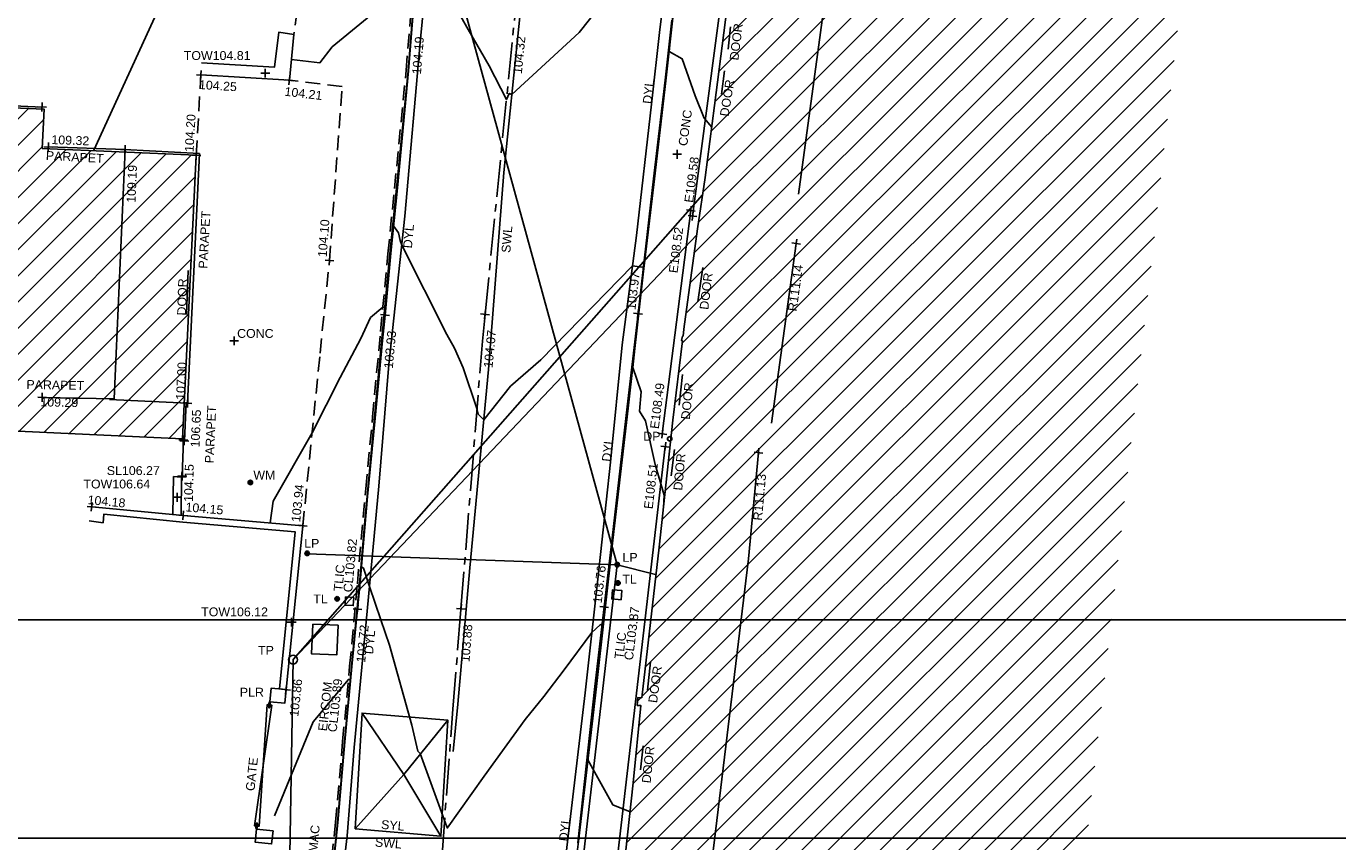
# Model space of a CAD drawing. Extents: x 635157 to 635442, y 694407 to 694910.
# Tile 97 of 104: x 635219 to 635263, y 694815 to 694842. Entities that reach past the tile are written whole.
import ezdxf

# ---------------------------------------------------------------- set-up
doc = ezdxf.new("R2010")
doc.units = 0
doc.header["$MEASUREMENT"] = 0
doc.linetypes.add('CENTER', pattern=[2, 1.25, -0.25, 0.25, -0.25])
doc.linetypes.add('DASHED', pattern=[0.75, 0.5, -0.25])
doc.layers.get('0').update_dxf_attribs({"color": 12, "linetype": 'CONTINUOUS'})
for name, color, linetype in [('BUILDING', 5, 'CONTINUOUS'), ('CHANGE_OF_SURFACE', 7, 'DASHED'), ('CHANGE_OF_SURFACE_LVL', 7, 'CONTINUOUS'), ('CONTOURS_INDEX', 4, 'CONTINUOUS'), ('CONTOURS_MINOR', 132, 'CONTINUOUS'), ('DOOR', 7, 'CONTINUOUS'), ('DOOR_TXT', 7, 'CONTINUOUS'), ('DOWNPIPE', 151, 'CONTINUOUS'), ('DOWNPIPE_TXT', 151, 'CONTINUOUS'), ('EAVE', 3, 'CONTINUOUS'), ('EAVE_LVL', 3, 'CONTINUOUS'), ('EIRCOM_COVER', 3, 'CONTINUOUS'), ('EIRCOM_COVER_RMK', 3, 'CONTINUOUS'), ('FORM_LINE', 92, 'DASHED'), ('FORM_LINE_LVL', 92, 'CONTINUOUS'), ('GATE', 7, 'CONTINUOUS'), ('GATE_TXT', 7, 'CONTINUOUS'), ('HATCHING', 4, 'CONTINUOUS'), ('KERB_BOTTOM', 172, 'CONTINUOUS'), ('KERB_BOTTOM_LVL', 172, 'CONTINUOUS'), ('KERB_TOP', 2, 'CONTINUOUS'), ('LAMPPOST', 6, 'CONTINUOUS'), ('LAMPPOST_TXT', 6, 'CONTINUOUS'), ('LAYOUTS', 9, 'CONTINUOUS'), ('MARKINGS_DOUBLE_YELLOW', 9, 'CONTINUOUS'), ('MARKINGS_DOUBLE_YELLOW_TXT', 9, 'CONTINUOUS'), ('MARKINGS_WHITE_LINE', 9, 'CONTINUOUS'), ('MARKINGS_WHITE_LINE_TXT', 9, 'CONTINUOUS'), ('MARKINGS_YELLOW_LINE', 9, 'CONTINUOUS'), ('MARKINGS_YELLOW_LINE_TXT', 9, 'CONTINUOUS'), ('OVERHEAD_ELECTRIC', 1, 'OH_ELEC'), ('OVERHEAD_TELECOM', 3, 'OH_TEL'), ('PILLAR', 12, 'CONTINUOUS'), ('PILLAR_RMK', 12, 'CONTINUOUS'), ('RIDGE', 6, 'CONTINUOUS'), ('RIDGE_LVL', 6, 'CONTINUOUS'), ('ROAD_CROWNLINE', 212, 'CENTER'), ('ROAD_CROWNLINE_LVL', 212, 'CONTINUOUS'), ('ROOF_PARAPET', 7, 'CONTINUOUS'), ('ROOF_PARAPET_LVL', 7, 'CONTINUOUS'), ('ROOF_PARAPET_TXT', 7, 'CONTINUOUS'), ('SOFFIT', 212, 'CONTINUOUS'), ('SOFFIT_LVL', 212, 'CONTINUOUS'), ('TELEGRAPH_POLE', 3, 'CONTINUOUS'), ('TELEGRAPH_POLE_TXT', 3, 'CONTINUOUS'), ('TEXT', 7, 'CONTINUOUS'), ('TEXT_TXT', 7, 'CONTINUOUS'), ('TOP_OF_WALL_LEVEL', 212, 'CONTINUOUS'), ('TOP_OF_WALL_LEVEL_TXT', 212, 'CONTINUOUS'), ('TRAFFIC_LIGHT_IC', 6, 'CONTINUOUS'), ('TRAFFIC_LIGHT_IC_RMK', 6, 'CONTINUOUS'), ('TRAFFIC_SIGNAL', 6, 'CONTINUOUS'), ('TRAFFIC_SIGNAL_TXT', 6, 'CONTINUOUS'), ('WALL', 12, 'CONTINUOUS'), ('WALL_LVL', 12, 'CONTINUOUS'), ('WATER_METER', 5, 'CONTINUOUS'), ('WATER_METER_TXT', 5, 'CONTINUOUS')]:
    doc.layers.add(name, color=color, linetype=linetype)
doc.styles.add('Arial', font='arial.ttf')
doc.linetypes.add('OH_ELEC', pattern='A,4,-0.4,["OE",Arial,S=0.36,R=0,X=0,Y=-0.18],-1.2', length=5.6)
doc.linetypes.add('OH_TEL', pattern='A,4,-0.4,["OT",Arial,S=0.36,R=0,X=0,Y=-0.18],-1.2', length=5.6)

# ---------------------------------------------------------------- blocks, each defined once
blk = doc.blocks.new('MH_CIR2')
at = {"color": 0, "linetype": 'ByBlock', "flags": 128}
for points in [[(0.5, 0), (0.475, 0.154), (0.404, 0.293), (0.293, 0.404), (0.154, 0.475), (0, 0.5), (-0.154, 0.475), (-0.293, 0.404), (-0.404, 0.293), (-0.475, 0.154), (-0.5, 0), (-0.475, -0.154), (-0.404, -0.293), (-0.293, -0.404), (-0.154, -0.475), (0, -0.5), (0.154, -0.475), (0.293, -0.404), (0.404, -0.293), (0.475, -0.154)], [(-0.499, -0.033), (0.033, 0.499)], [(-0.496, 0.06), (-0.06, 0.496)], [(-0.488, -0.111), (0.111, 0.488)], [(-0.467, -0.18), (0.18, 0.467)], [(-0.467, 0.179), (-0.179, 0.467)], [(-0.438, -0.241), (0.241, 0.438)], [(-0.403, -0.296), (0.296, 0.403)], [(-0.362, -0.345), (0.345, 0.362)], [(-0.315, -0.388), (0.388, 0.315)], [(-0.263, -0.425), (0.425, 0.263)], [(-0.204, -0.456), (0.456, 0.204)], [(-0.138, -0.48), (0.48, 0.138)], [(-0.064, -0.496), (0.496, 0.064)], [(0.5, 0), (0.475, -0.154)], [(0.022, -0.5), (0.5, -0.022)], [(0.128, -0.483), (0.483, -0.128)], [(0.305, -0.396), (0.396, -0.305)]]:
    blk.add_lwpolyline(points, dxfattribs=at)
blk = doc.blocks.new('GATE')
at = {"color": 0, "linetype": 'ByBlock', "flags": 128}
for points in [[(-0.450902, 0), (-0.451904, 0.007014), (-0.455912, 0.014028), (-0.460922, 0.019038), (-0.467936, 0.023046), (-0.475952, 0.024048), (-0.482966, 0.023046), (-0.48998, 0.019038), (-0.49499, 0.014028), (-0.498998, 0.007014), (-0.5, 0), (-0.498998, -0.007014), (-0.49499, -0.014028), (-0.48998, -0.019038), (-0.482966, -0.023046), (-0.475952, -0.024048), (-0.467936, -0.023046), (-0.460922, -0.019038), (-0.455912, -0.014028), (-0.451904, -0.007014)], [(-0.475952, 0.024048), (-0.475952, 0.078156), (0.475952, -0.078156), (0.475952, -0.024048)], [(-0.475952, -0.024048), (-0.475952, -0.078156), (0.475952, 0.078156), (0.475952, 0.024048)], [(-0.450902, 0), (-0.451904, -0.007014)], [(0.5, 0), (0.498998, 0.007014), (0.49499, 0.014028), (0.48998, 0.019038), (0.482966, 0.023046), (0.475952, 0.024048), (0.467936, 0.023046), (0.460922, 0.019038), (0.455912, 0.014028), (0.451904, 0.007014), (0.450902, 0), (0.451904, -0.007014), (0.455912, -0.014028), (0.460922, -0.019038), (0.467936, -0.023046), (0.475952, -0.024048), (0.482966, -0.023046), (0.48998, -0.019038), (0.49499, -0.014028), (0.498998, -0.007014)], [(0.5, 0), (0.498998, -0.007014)]]:
    blk.add_lwpolyline(points, dxfattribs=at)
blk = doc.blocks.new('SPOT')
at = {"color": 0, "linetype": 'ByBlock', "flags": 128}
for points in [[(-0.5, 0), (0.5, 0)], [(0, 0.5), (0, -0.5)]]:
    blk.add_lwpolyline(points, dxfattribs=at)
blk = doc.blocks.new('MH_CIR1')
at = {"color": 0, "linetype": 'ByBlock', "flags": 128}
for points in [[(0.5, 0), (0.475, 0.154), (0.404, 0.293), (0.293, 0.404), (0.154, 0.475), (0, 0.5), (-0.154, 0.475), (-0.293, 0.404), (-0.404, 0.293), (-0.475, 0.154), (-0.5, 0), (-0.475, -0.154), (-0.404, -0.293), (-0.293, -0.404), (-0.154, -0.475), (0, -0.5), (0.154, -0.475), (0.293, -0.404), (0.404, -0.293), (0.475, -0.154)], [(0.49, 0), (0.466, 0.151), (0.396, 0.288), (0.288, 0.396), (0.151, 0.466), (0, 0.49), (-0.151, 0.466), (-0.288, 0.396), (-0.396, 0.288), (-0.466, 0.151), (-0.49, 0), (-0.466, -0.151), (-0.396, -0.288), (-0.288, -0.396), (-0.151, -0.466), (0, -0.49), (0.151, -0.466), (0.288, -0.396), (0.396, -0.288), (0.466, -0.151)], [(0.471, 0), (0.448, 0.145), (0.381, 0.276), (0.276, 0.381), (0.145, 0.448), (0, 0.471), (-0.145, 0.448), (-0.276, 0.381), (-0.381, 0.276), (-0.448, 0.145), (-0.471, 0), (-0.448, -0.145), (-0.381, -0.276), (-0.276, -0.381), (-0.145, -0.448), (0, -0.471), (0.145, -0.448), (0.276, -0.381), (0.381, -0.276), (0.448, -0.145)], [(0.471, 0), (0.448, -0.145)], [(0.49, 0), (0.466, -0.151)], [(0.5, 0), (0.475, -0.154)]]:
    blk.add_lwpolyline(points, dxfattribs=at)
blk = doc.blocks.new('CIRCL')
at = {"color": 0, "linetype": 'ByBlock', "flags": 128}
for points in [[(0.5, 0), (0.475, 0.154), (0.404, 0.293), (0.293, 0.404), (0.154, 0.475), (0, 0.5), (-0.154, 0.475), (-0.293, 0.404), (-0.404, 0.293), (-0.475, 0.154), (-0.5, 0), (-0.475, -0.154), (-0.404, -0.293), (-0.293, -0.404), (-0.154, -0.475), (0, -0.5), (0.154, -0.475), (0.293, -0.404), (0.404, -0.293), (0.475, -0.154)], [(0.5, 0), (0.475, -0.154)]]:
    blk.add_lwpolyline(points, dxfattribs=at)

msp = doc.modelspace()

# ---------------------------------------------------------------- hatches: boundary and pattern name
at = {"layer": 'HATCHING'}
h = msp.add_hatch(dxfattribs=at)
h.set_pattern_fill('ANSI31', color=256, scale=5)
h.paths.add_polyline_path([(635257.955, 694842.635), (635256.335, 694850.632), (635251.44, 694849.64), (635247.47, 694848.85), (635245.57, 694848.473), (635245.819, 694847.339), (635244.415, 694847.081), (635244.65, 694845.975), (635243.04, 694845.779), (635242.729, 694843.444), (635242.254, 694839.745), (635241.94, 694837.309), (635241.672, 694835.566), (635241.219, 694832.174), (635241.189, 694831.934), (635241.17, 694831.937), (635241.141, 694831.785), (635241.168, 694831.775), (635240.845, 694829.088), (635240.783, 694828.513), (635240.826, 694828.47), (635240.766, 694828.353), (635240.385, 694824.792), (635239.79, 694819.691), (635239.655, 694819.696), (635239.636, 694819.434), (635239.76, 694819.426), (635239.504, 694816.811), (635239.183, 694813.905), (635239.07, 694813.914), (635239.043, 694813.681), (635239.168, 694813.669), (635238.93, 694811.296), (635238.893, 694811.264), (635238.76, 694810.407), (635238.592, 694809.154), (635238.482, 694808.157), (635238.356, 694807.068), (635238.342, 694806.861), (635238.122, 694804.669), (635237.707, 694801.382), (635237.313, 694797.677), (635237.222, 694796.915), (635237.182, 694796.921), (635237.16, 694796.76), (635237.21, 694796.753), (635237.03, 694795.348), (635236.972, 694795.196), (635237.026, 694795.188), (635236.864, 694793.953), (635236.82, 694793.959), (635236.805, 694793.806), (635236.908, 694793.794), (635236.601, 694790.917), (635236.51, 694790.921), (635236.488, 694790.769), (635236.57, 694790.75), (635236.486, 694789.983), (635236.518, 694789.948), (635236.295, 694787.877), (635236.26, 694787.85), (635236.238, 694787.777), (635235.989, 694785.497), (635235.756, 694783.115), (635235.422, 694780.083), (635234.955, 694776.088), (635234.531, 694772.078), (635234.328, 694770.172), (635234.096, 694768.071), (635233.974, 694767.019), (635235.945, 694767.465), (635236.121, 694767.532), (635241.236, 694768.758), (635243.209, 694768.99), (635249.955, 694771.316)])
h.paths.add_polyline_path([(635238.874, 694810.829), (635241.104, 694810.829), (635241.104, 694811.295), (635238.874, 694811.295)], flags=24)
h.paths.add_polyline_path([(635239.226, 694813.542), (635241.455, 694813.542), (635241.455, 694814.007), (635239.226, 694814.007)], flags=24)
h.paths.add_polyline_path([(635247.211, 694848.93), (635249.153, 694849.274), (635249.072, 694849.732), (635247.129, 694849.388)], flags=25)
h.paths.add_polyline_path([(635244.882, 694846.932), (635245.259, 694844.86), (635245.702, 694844.94), (635245.324, 694847.012)], flags=24)
h.paths.add_polyline_path([(635244.44, 694847.004), (635244.697, 694845.592), (635245.149, 694845.675), (635244.892, 694847.087)], flags=24)
h.paths.add_polyline_path([(635251.188, 694849.695), (635253.253, 694850.111), (635253.164, 694850.552), (635251.099, 694850.136)], flags=25)
h.paths.add_polyline_path([(635254.466, 694850.325), (635255.873, 694850.609), (635255.782, 694851.06), (635254.375, 694850.776)], flags=9)
h.paths.add_polyline_path([(635248.54, 694848.363), (635248.779, 694846.948), (635249.233, 694847.025), (635248.994, 694848.44)], flags=24)
h.paths.add_polyline_path([(635241.597, 694836.35), (635241.821, 694838.05), (635241.366, 694838.11), (635241.142, 694836.41)], flags=25)
h.paths.add_polyline_path([(635237.255, 694797.998), (635237.428, 694799.704), (635236.971, 694799.75), (635236.798, 694798.045)], flags=25)
h.paths.add_polyline_path([(635243.059, 694845.287), (635243.791, 694845.287), (635243.791, 694845.737), (635243.059, 694845.737)], flags=24)
h.paths.add_polyline_path([(635241.655, 694801.724), (635241.844, 694803.451), (635241.388, 694803.502), (635241.198, 694801.774)], flags=24)
h.paths.add_polyline_path([(635241.894, 694770.837), (635243.549, 694771.369), (635243.408, 694771.807), (635241.754, 694771.275)], flags=24)
h.paths.add_polyline_path([(635238.317, 694768.727), (635238.504, 694770.455), (635238.047, 694770.504), (635237.86, 694768.777)], flags=24)
h.paths.add_polyline_path([(635240.911, 694794.131), (635241.098, 694795.859), (635240.641, 694795.908), (635240.454, 694794.181)], flags=24)
h.paths.add_polyline_path([(635242.159, 694807.938), (635242.279, 694809.672), (635241.821, 694809.703), (635241.701, 694807.97)], flags=24)
h.paths.add_polyline_path([(635242.249, 694810.883), (635242.457, 694812.609), (635242.001, 694812.664), (635241.793, 694810.938)], flags=24)
h.paths.add_polyline_path([(635243.928, 694825.595), (635244.09, 694827.325), (635243.632, 694827.368), (635243.47, 694825.638)], flags=24)
h.paths.add_polyline_path([(635245.094, 694832.674), (635245.331, 694834.393), (635244.883, 694834.455), (635244.647, 694832.736)], flags=24)
h.paths.add_polyline_path([(635246.441, 694843.638), (635246.675, 694845.36), (635246.22, 694845.422), (635245.986, 694843.7)], flags=24)
h.paths.add_polyline_path([(635256.281, 694850.624), (635257.683, 694850.931), (635257.585, 694851.38), (635256.183, 694851.073)], flags=9)
h.paths.add_polyline_path([(635242.514, 694846.362), (635244.465, 694848.448), (635244.125, 694848.766), (635242.174, 694846.68)], flags=25)
h.paths.add_polyline_path([(635236.213, 694767.467), (635236.724, 694766.125), (635237.153, 694766.289), (635236.643, 694767.63)], flags=9)
h.paths.add_polyline_path([(635234.525, 694767.276), (635235.904, 694767.581), (635235.803, 694768.036), (635234.424, 694767.73)], flags=24)
h.paths.add_polyline_path([(635235.17, 694771.811), (635235.308, 694773.217), (635234.845, 694773.263), (635234.707, 694771.857)], flags=24)
h.paths.add_polyline_path([(635235.827, 694778.064), (635235.955, 694779.471), (635235.491, 694779.513), (635235.363, 694778.106)], flags=24)
h.paths.add_polyline_path([(635236.435, 694782.997), (635236.549, 694784.405), (635236.084, 694784.443), (635235.971, 694783.035)], flags=24)
h.paths.add_polyline_path([(635237.287, 694787.864), (635237.459, 694789.266), (635236.996, 694789.323), (635236.825, 694787.921)], flags=24)
h.paths.add_polyline_path([(635237.623, 694794.681), (635237.792, 694796.083), (635237.329, 694796.139), (635237.161, 694794.736)], flags=24)
h.paths.add_polyline_path([(635238.787, 694800.981), (635239.017, 694802.374), (635238.558, 694802.45), (635238.328, 694801.056)], flags=24)
h.paths.add_polyline_path([(635239.07, 694807.838), (635239.273, 694809.236), (635238.812, 694809.303), (635238.609, 694807.905)], flags=24)
h.paths.add_polyline_path([(635239.676, 694811.286), (635239.815, 694812.692), (635239.352, 694812.737), (635239.213, 694811.332)], flags=24)
h.paths.add_polyline_path([(635240.163, 694816.699), (635240.315, 694818.103), (635239.852, 694818.153), (635239.7, 694816.749)], flags=24)
h.paths.add_polyline_path([(635240.377, 694819.412), (635240.567, 694820.812), (635240.106, 694820.874), (635239.916, 694819.474)], flags=24)
h.paths.add_polyline_path([(635241.233, 694826.612), (635241.362, 694828.019), (635240.898, 694828.062), (635240.769, 694826.655)], flags=24)
h.paths.add_polyline_path([(635241.489, 694829.012), (635241.634, 694830.417), (635241.171, 694830.465), (635241.026, 694829.06)], flags=24)
h.paths.add_polyline_path([(635242.115, 694832.728), (635242.282, 694834.131), (635241.819, 694834.186), (635241.652, 694832.783)], flags=24)
h.paths.add_polyline_path([(635242.795, 694839.263), (635243.021, 694840.657), (635242.562, 694840.732), (635242.335, 694839.338)], flags=24)
h.paths.add_polyline_path([(635243.13, 694841.169), (635243.302, 694842.571), (635242.84, 694842.627), (635242.668, 694841.225)], flags=24)
h.paths.add_polyline_path([(635253.712, 694849.287), (635255.087, 694849.612), (635254.98, 694850.065), (635253.605, 694849.74)], flags=24)
h = msp.add_hatch(dxfattribs=at)
h.set_pattern_fill('ANSI31', color=256, scale=5)
h.paths.add_polyline_path([(635219.511, 694838.292), (635219.58, 694839.613), (635208.357, 694840.096), (635208.521, 694829.196), (635224.258, 694828.461), (635224.722, 694838.056)])
h.paths.add_polyline_path([(635224.409, 694829.688), (635224.476, 694831.122), (635224.017, 694831.144), (635223.95, 694829.71)], flags=25)
h.paths.add_polyline_path([(635218.896, 694830.077), (635221.002, 694830.034), (635221.011, 694830.484), (635218.905, 694830.527)], flags=24)
h.paths.add_polyline_path([(635219.366, 694829.477), (635220.801, 694829.448), (635220.81, 694829.907), (635219.375, 694829.936)], flags=24)
h.paths.add_polyline_path([(635222.741, 694836.363), (635222.804, 694837.797), (635222.345, 694837.817), (635222.282, 694836.383)], flags=24)
h.paths.add_polyline_path([(635219.547, 694837.833), (635221.651, 694837.718), (635221.675, 694838.167), (635219.572, 694838.282)], flags=24)
h.paths.add_polyline_path([(635216.381, 694833.831), (635218.113, 694833.732), (635218.139, 694834.183), (635216.406, 694834.282)], flags=24)
h.paths.add_polyline_path([(635224.452, 694832.547), (635224.5, 694833.959), (635224.035, 694833.975), (635223.987, 694832.563)], flags=24)

# ---------------------------------------------------------------- linework, layer by layer
at = {"layer": 'BUILDING'}
for points in [[(635239.183, 694813.905, 103.691), (635239.504, 694816.811, 103.78), (635239.76, 694819.426, 103.837), (635239.636, 694819.434, 103.839), (635239.655, 694819.696, 103.851), (635239.79, 694819.691, 103.857), (635240.385, 694824.792, 103.961), (635240.845, 694829.088, 104.087), (635241.168, 694831.775, 104.095), (635241.141, 694831.785, 104.095), (635241.17, 694831.937, 104.095), (635241.189, 694831.934, 104.095), (635241.219, 694832.174, 104.096), (635241.672, 694835.566, 104.179), (635241.94, 694837.309, 104.215), (635242.254, 694839.745, 104.265), (635242.729, 694843.444, 104.315)], [(635208.521, 694829.196, 104.141), (635224.258, 694828.461, 104.141), (635224.722, 694838.056, 104.197), (635219.511, 694838.292, 104.197), (635219.58, 694839.613, 104.197), (635208.357, 694840.096, 104.197)]]:
    msp.add_polyline3d(points, dxfattribs=at)
at = {"layer": 'CHANGE_OF_SURFACE'}
for points in [[(635229.145, 694812.752, 103.649), (635229.435, 694815.478, 103.653), (635229.672, 694818.206, 103.665), (635229.91, 694820.758, 103.768), (635230.171, 694823.55, 103.818), (635230.366, 694825.807, 103.798), (635230.461, 694826.765, 103.837), (635230.684, 694829.199, 103.923), (635230.954, 694832.094, 103.977), (635231.206, 694834.725, 104.051), (635231.427, 694836.938, 104.096), (635231.82, 694840.923, 104.15), (635232.099, 694844.334, 104.246), (635232.512, 694847.925, 104.309), (635232.758, 694850.585, 104.411), (635233.099, 694854.205, 104.485), (635233.52, 694858.006, 104.566), (635233.768, 694859.634, 104.614)], [(635228.236, 694843.706, 104.352), (635228.02, 694842.144, 104.302)], [(635228.325, 694825.515, 103.944), (635228.908, 694831.362, 104.048), (635229.226, 694834.491, 104.095), (635229.655, 694840.385, 104.206), (635227.874, 694840.596, 104.206)]]:
    msp.add_polyline3d(points, dxfattribs=at)
at = {"layer": 'CONTOURS_INDEX'}
msp.add_polyline3d([(635240.527, 694826.121, 104), (635240.554, 694826.555, 104), (635240.249, 694827.587, 104), (635239.916, 694829.064, 104), (635239.719, 694829.392, 104), (635239.774, 694830.045, 104), (635239.767, 694830.047, 104), (635239.486, 694830.869, 104), (635239.722, 694833.126, 104), (635239.846, 694834.276, 104), (635239.795, 694834.267, 104), (635239.48, 694834.312, 104), (635236.373, 694831.132, 104), (635235.351, 694830.245, 104), (635234.446, 694829.1, 104), (635234.261, 694829.287, 104), (635234.217, 694829.48, 104), (635233.751, 694830.859, 104), (635233.451, 694831.529, 104), (635233.192, 694831.994, 104), (635231.674, 694835.01, 104), (635231.615, 694835.175, 104), (635231.563, 694835.43, 104), (635231.396, 694835.673, 104), (635231.29, 694834.733, 104), (635231.204, 694833.871, 104), (635231.099, 694832.904, 104), (635231.032, 694832.911, 104), (635230.618, 694832.561, 104), (635230.292, 694831.858, 104), (635229.59, 694830.531, 104), (635228.639, 694828.662, 104), (635227.323, 694826.343, 104), (635227.226, 694825.61, 104)], dxfattribs=at)
at = {"layer": 'CONTOURS_MINOR'}
for points in [[(635227.941, 694841.305, 104.25), (635228.906, 694841.191, 104.25), (635229.321, 694841.726, 104.25), (635231.558, 694843.582, 104.25)], [(635233.573, 694842.942, 104.25), (635233.916, 694842.314, 104.25), (635234.625, 694841.089, 104.25), (635235.215, 694839.945, 104.25), (635235.31, 694840.153, 104.25), (635235.393, 694840.111, 104.25), (635237.671, 694842.215, 104.25), (635238.368, 694843.097, 104.25)], [(635240.893, 694843.216, 104.25), (635240.715, 694841.572, 104.25), (635241.157, 694841.327, 104.25), (635241.6, 694840.075, 104.25), (635241.903, 694839.316, 104.25), (635242.159, 694839.007, 104.25)], [(635239.396, 694815.831, 103.75), (635238.809, 694816.067, 103.75), (635237.971, 694817.586, 103.75), (635238.228, 694820.069, 103.75), (635238.453, 694822.184, 103.75), (635238.385, 694822.154, 103.75), (635238.106, 694821.899, 103.75), (635237.168, 694820.631, 103.75), (635236.481, 694819.734, 103.75), (635235.842, 694818.954, 103.75), (635234.462, 694817.037, 103.75), (635233.212, 694815.277, 103.75), (635233.194, 694815.321, 103.75), (635232.3, 694817.802, 103.75), (635232.218, 694817.883, 103.75), (635232.008, 694818.766, 103.75), (635231.254, 694821.47, 103.75), (635230.967, 694822.327, 103.75), (635230.582, 694823.459, 103.75), (635230.377, 694824.079, 103.75), (635230.31, 694824.128, 103.75), (635230.241, 694823.391, 103.75), (635230.196, 694822.948, 103.75), (635230.054, 694821.494, 103.75), (635229.935, 694820.305, 103.75), (635229.869, 694820.312, 103.75), (635228.67, 694818.872, 103.75), (635227.366, 694815.697, 103.75)]]:
    msp.add_polyline3d(points, dxfattribs=at)
at = {"layer": 'DOOR'}
for points in [[(635242.792, 694842.411, 104.315), (635242.716, 694841.652, 104.301)], [(635242.587, 694840.915, 104.269), (635242.491, 694840.127, 104.284)], [(635224.388, 694832.662, 104.179), (635224.449, 694834.152, 104.179)], [(635241.852, 694834.255, 104.179), (635241.692, 694833.101, 104.164)], [(635241.165, 694830.637, 104.132), (635241.057, 694829.595, 104.114)], [(635240.896, 694828.095, 104.031), (635240.787, 694827.199, 104.027)], [(635240.09, 694820.902, 103.924), (635239.984, 694819.953, 103.926)], [(635239.835, 694818.061, 103.809), (635239.744, 694817.25, 103.787)]]:
    msp.add_polyline3d(points, dxfattribs=at)
at = {"layer": 'EAVE'}
for points in [[(635242.8, 694845.769, 109.542), (635241.511, 694836, 109.578)], [(635219.506, 694839.691, 108.613), (635208.415, 694840.201, 108.509)], [(635241.449, 694836.187, 108.518), (635240.487, 694828.625, 108.486)], [(635240.585, 694828.196, 108.506), (635238.611, 694811.204, 108.559)]]:
    msp.add_polyline3d(points, dxfattribs=at)
at = {"layer": 'EIRCOM_COVER'}
msp.add_polyline3d([(635228.661, 694822.182, 103.893), (635229.516, 694822.145, 103.859), (635229.473, 694821.142, 103.827), (635228.618, 694821.179, 103.861)], close=True, dxfattribs=at)
at = {"layer": 'FORM_LINE'}
msp.add_polyline3d([(635224.722, 694838.056, 104.197), (635224.876, 694840.777, 104.254)], dxfattribs=at)
at = {"layer": 'KERB_BOTTOM'}
for points in [[(635234.782, 694862.341, 104.579), (635234.381, 694861.429, 104.527), (635234.021, 694860.439, 104.516), (635233.868, 694859.63, 104.504), (635233.594, 694858.007, 104.483), (635233.187, 694854.181, 104.414), (635233.03, 694852.555, 104.385), (635232.839, 694850.563, 104.349), (635232.59, 694847.917, 104.299), (635232.177, 694844.326, 104.236), (635232.037, 694842.605, 104.188), (635231.899, 694840.916, 104.14), (635231.528, 694836.96, 104.04), (635231.3, 694834.742, 103.971), (635231.106, 694832.649, 103.926), (635231.026, 694831.789, 103.908), (635230.776, 694829.152, 103.858), (635230.519, 694826.503, 103.802), (635230.242, 694823.353, 103.733), (635230.178, 694822.692, 103.721), (635229.989, 694820.745, 103.685), (635229.751, 694818.199, 103.655), (635229.514, 694815.47, 103.643), (635229.229, 694812.743, 103.583)], [(635237.634, 694814.784, 103.629), (635238.207, 694820.068, 103.715), (635238.52, 694822.764, 103.76), (635238.79, 694825.091, 103.798), (635239.303, 694829.544, 103.9), (635239.665, 694832.698, 103.967), (635239.825, 694834.091, 103.997), (635240.194, 694837.263, 104.048), (635240.582, 694840.603, 104.119), (635240.809, 694842.633, 104.149)]]:
    msp.add_polyline3d(points, dxfattribs=at)
at = {"layer": 'KERB_TOP'}
for points in [[(635229.212, 694812.745, 103.649), (635229.502, 694815.471, 103.653), (635229.739, 694818.2, 103.665), (635229.977, 694820.752, 103.768), (635230.238, 694823.544, 103.818), (635230.433, 694825.801, 103.798), (635230.528, 694826.758, 103.837), (635230.751, 694829.193, 103.923), (635231.021, 694832.088, 103.977), (635231.273, 694834.718, 104.051), (635231.494, 694836.931, 104.096), (635231.887, 694840.917, 104.15), (635232.165, 694844.327, 104.246), (635232.578, 694847.918, 104.309), (635232.825, 694850.579, 104.411), (635233.166, 694854.198, 104.485), (635233.587, 694857.997, 104.566), (635233.834, 694859.622, 104.614), (635234.021, 694860.483, 104.622), (635234.384, 694861.473, 104.626), (635234.781, 694862.39, 104.637)], [(635240.901, 694843.215, 104.288), (635240.602, 694840.579, 104.227), (635240.221, 694837.26, 104.178), (635239.841, 694834.029, 104.069), (635239.332, 694829.497, 103.97), (635238.813, 694825.024, 103.876), (635238.256, 694820.071, 103.795), (635237.654, 694814.829, 103.7), (635237.533, 694813.921, 103.635)]]:
    msp.add_polyline3d(points, dxfattribs=at)
at = {"layer": 'LAYOUTS', "linetype": 'ByBlock'}
for points in [[(635192.751, 694814.937), (635352.951, 694814.937), (635352.951, 694909.537), (635192.751, 694909.537)], [(635156.7, 694727.734), (635316.9, 694727.734), (635316.9, 694822.334), (635156.7, 694822.334)]]:
    msp.add_lwpolyline(points, close=True, dxfattribs=at)
at = {"layer": 'MARKINGS_DOUBLE_YELLOW'}
for points in [[(635229.51, 694812.338, 103.583), (635229.83, 694815.015, 103.623), (635230.06, 694818.012, 103.662), (635230.471, 694822.258, 103.727), (635230.896, 694826.86, 103.815), (635231.238, 694830.973, 103.902), (635231.781, 694836, 104.024), (635232.308, 694841.997, 104.18), (635232.732, 694846.375, 104.283), (635233.118, 694850.235, 104.355), (635233.653, 694854.937, 104.437), (635233.938, 694857.956, 104.483), (635234.185, 694859.576, 104.515), (635234.6, 694860.939, 104.527), (635235.092, 694862.11, 104.56), (635236.114, 694864.807, 104.571), (635236.445, 694866.595, 104.569), (635236.864, 694870.429, 104.566), (635237.515, 694875.73, 104.555), (635237.818, 694878.757, 104.533), (635238.175, 694882.162, 104.515), (635238.548, 694885.002, 104.503), (635238.557, 694886.002, 104.489), (635238.298, 694886.894, 104.483)], [(635242.06, 694848.809, 104.333), (635241.731, 694848.169, 104.322), (635241.369, 694847.204, 104.295), (635241.057, 694846.198, 104.262), (635240.722, 694844.789, 104.217), (635240.405, 694842.321, 104.162), (635240.119, 694839.784, 104.105), (635239.614, 694835.338, 104.018), (635239.131, 694831.638, 103.953), (635238.738, 694827.671, 103.863), (635238.297, 694823.6, 103.78), (635237.878, 694819.862, 103.714), (635237.283, 694814.818, 103.635), (635236.851, 694811.108, 103.555)]]:
    msp.add_polyline3d(points, dxfattribs=at)
at = {"layer": 'MARKINGS_WHITE_LINE'}
msp.add_polyline3d([(635237.109, 694853.556, 104.554), (635236.582, 694850.48, 104.495), (635235.797, 694844.076, 104.361), (635235.124, 694837.47, 104.176), (635234.609, 694830.809, 104.03), (635233.97, 694824.095, 103.912), (635233.567, 694819.468, 103.825), (635233.406, 694817.868, 103.793)], dxfattribs=at)
at = {"layer": 'MARKINGS_YELLOW_LINE'}
msp.add_polyline3d([(635230.094, 694815.253, 103.634), (635232.998, 694815, 103.739), (635233.229, 694818.937, 103.802), (635230.328, 694819.169, 103.679)], close=True, dxfattribs=at)
for points in [[(635230.094, 694815.253, 103.634), (635231.746, 694817.095, 103.721), (635230.328, 694819.169, 103.679)], [(635233.229, 694818.937, 103.802), (635231.746, 694817.095, 103.721), (635232.998, 694815, 103.739)]]:
    msp.add_polyline3d(points, dxfattribs=at)
at = {"layer": 'OVERHEAD_ELECTRIC'}
for points in [[(635221.253, 694838.235, 110.735), (635229.912, 694857.141, 111.325), (635246.296, 694885.856, 111.465), (635232.555, 694891.353, 109.974)], [(635229.912, 694857.141, 111.325), (635238.955, 694824.193, 111.495), (635240.26, 694823.866, 110.962)], [(635225.681, 694798.688, 110.364), (635235.587, 694795.064, 110.694), (635238.955, 694824.193, 111.495), (635228.472, 694824.569, 111.352)]]:
    msp.add_polyline3d(points, dxfattribs=at)
at = {"layer": 'OVERHEAD_TELECOM'}
for points in [[(635227.566, 694795.854, 110.184), (635228.004, 694820.984, 110.471), (635241.849, 694836.718, 109.882)], [(635241.661, 694835.377, 109.53), (635228.004, 694820.984, 110.471)]]:
    msp.add_polyline3d(points, dxfattribs=at)
at = {"layer": 'PILLAR'}
for points in [[(635227.208, 694819.556, 103.831), (635227.252, 694820.015, 103.857), (635227.758, 694819.966, 103.857), (635227.714, 694819.507, 103.831)], [(635226.756, 694815.243, 103.739), (635226.708, 694814.804, 103.742), (635227.271, 694814.742, 103.742), (635227.319, 694815.181, 103.739)]]:
    msp.add_polyline3d(points, close=True, dxfattribs=at)
at = {"layer": 'RIDGE'}
for points in [[(635246.352, 694846.039, 111.992), (635245.089, 694836.737, 111.81)], [(635245.015, 694835.073, 111.14), (635244.178, 694828.983, 111.144)], [(635243.739, 694827.99, 111.128), (635243.401, 694824.39, 111.096), (635241.781, 694810.96, 111.054)]]:
    msp.add_polyline3d(points, dxfattribs=at)
at = {"layer": 'ROAD_CROWNLINE'}
msp.add_polyline3d([(635233.034, 694814.384, 103.731), (635233.404, 694819.306, 103.813), (635233.676, 694822.706, 103.876), (635234.4, 694831.767, 104.042), (635234.49, 694832.672, 104.065), (635235.482, 694842.623, 104.318), (635235.67, 694844.508, 104.366), (635236.722, 694852.545, 104.512), (635237.254, 694856.606, 104.586), (635238.343, 694862.409, 104.666), (635238.76, 694864.632, 104.696), (635240.012, 694872.268, 104.686), (635240.139, 694873.039, 104.685), (635241.254, 694882.19, 104.628), (635241.4, 694883.387, 104.62), (635242.644, 694892.093, 104.614)], dxfattribs=at)
at = {"layer": 'ROOF_PARAPET'}
for points in [[(635219.712, 694838.341, 109.315), (635222.312, 694838.25, 109.185), (635221.942, 694829.812, 109.2), (635219.506, 694829.861, 109.289)], [(635221.788, 694829.792, 107.024), (635224.426, 694829.664, 107), (635224.825, 694838.115, 107.022), (635222.297, 694838.253, 107.045)], [(635224.318, 694828.387, 106.647), (635224.374, 694829.701, 106.67)]]:
    msp.add_polyline3d(points, dxfattribs=at)
at = {"layer": 'SOFFIT'}
msp.add_polyline3d([(635224.247, 694827.201, 106.271), (635224.285, 694828.421, 106.28)], dxfattribs=at)
at = {"layer": 'TRAFFIC_LIGHT_IC'}
for points in [[(635230.05, 694823.089, 103.819), (635229.773, 694823.106, 103.819), (635229.756, 694822.829, 103.813), (635230.033, 694822.812, 103.813)], [(635239.09, 694823.008, 103.87), (635239.117, 694823.322, 103.87), (635238.803, 694823.349, 103.852), (635238.776, 694823.035, 103.852)]]:
    msp.add_polyline3d(points, close=True, dxfattribs=at)
at = {"layer": 'WALL'}
for points in [[(635224.901, 694841.185, 104.254), (635227.369, 694841.046, 104.206), (635227.511, 694842.22, 104.302), (635228.02, 694842.144, 104.302), (635227.874, 694840.596, 104.206), (635224.876, 694840.777, 104.254)], [(635224.205, 694825.872, 104.151), (635224.225, 694827.167, 104.153), (635223.955, 694827.177, 104.179), (635223.925, 694825.898, 104.153)], [(635224.281, 694825.865, 104.15), (635221.183, 694826.154, 104.18)], [(635224.261, 694825.634, 104.15), (635221.592, 694825.904, 104.157), (635221.569, 694825.616, 104.16), (635221.094, 694825.678, 104.162)], [(635227.531, 694819.988, 103.857), (635228.07, 694825.304, 103.944), (635224.261, 694825.634, 104.15)], [(635227.758, 694819.966, 103.857), (635228.325, 694825.515, 103.944), (635224.281, 694825.865, 104.15)]]:
    msp.add_polyline3d(points, dxfattribs=at)

# ---------------------------------------------------------------- block references
at = {"layer": 'CHANGE_OF_SURFACE_LVL'}
for p, xscale, yscale, zscale, rotation in [((635227.874, 694840.596, 104.206), 0.3, 0.3, 0.3, 353.2435), ((635229.226, 694834.491, 104.095), 0.2999999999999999, 0.2999999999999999, 0.2999999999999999, 85.837021), ((635228.325, 694825.515, 103.944), 0.3, 0.3, 0.3, 84.305901)]:
    msp.add_blockref('SPOT', p, dxfattribs=dict(at, xscale=xscale, yscale=yscale, zscale=zscale, rotation=rotation))
at = {"layer": 'DOWNPIPE', "xscale": 0.15, "yscale": 0.15, "zscale": 0.15}
msp.add_blockref('MH_CIR1', (635240.736, 694828.456, 104.042), dxfattribs=at)
at = {"layer": 'EAVE_LVL', "xscale": 0.3, "yscale": 0.3, "zscale": 0.3}
for p, rotation in [((635219.506, 694839.691, 108.613), 357.367218), ((635241.449, 694836.187, 108.518), 82.750061), ((635241.511, 694836, 109.578), 82.48336), ((635240.487, 694828.625, 108.486), 82.750061), ((635240.585, 694828.196, 108.506), 83.37352000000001)]:
    msp.add_blockref('SPOT', p, dxfattribs=dict(at, rotation=rotation))
at = {"layer": 'FORM_LINE_LVL', "xscale": 0.3, "yscale": 0.3, "zscale": 0.3, "rotation": 86.76069599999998}
msp.add_blockref('SPOT', (635224.722, 694838.056, 104.197), dxfattribs=at)
at = {"layer": 'GATE', "xscale": 4.336571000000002, "rotation": 84.005447}
msp.add_blockref('GATE', (635226.982, 694817.399, 103.739), dxfattribs=at)
at = {"layer": 'KERB_BOTTOM_LVL', "xscale": 0.3, "yscale": 0.3, "zscale": 0.3}
for p, rotation in [((635231.106, 694832.649, 103.926), 84.698875), ((635239.665, 694832.698, 103.967), 83.45105700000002), ((635230.178, 694822.692, 103.721), 84.459122), ((635238.52, 694822.764, 103.76), 83.379524)]:
    msp.add_blockref('SPOT', p, dxfattribs=dict(at, rotation=rotation))
at = {"layer": 'LAMPPOST', "xscale": 0.15, "yscale": 0.15, "zscale": 0.15}
for p in [(635228.472, 694824.578, 103.92), (635238.961, 694824.199, 103.881)]:
    msp.add_blockref('MH_CIR2', p, dxfattribs=at)
at = {"layer": 'RIDGE_LVL', "xscale": 0.3, "yscale": 0.3, "zscale": 0.3}
for p, rotation in [((635245.015, 694835.073, 111.14), 82.174385), ((635243.739, 694827.99, 111.128), 84.63628400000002)]:
    msp.add_blockref('SPOT', p, dxfattribs=dict(at, rotation=rotation))
at = {"layer": 'ROAD_CROWNLINE_LVL', "xscale": 0.3, "yscale": 0.3, "zscale": 0.3}
for p, rotation in [((635234.49, 694832.672, 104.065), 84.307663), ((635233.676, 694822.706, 103.876), 85.430099)]:
    msp.add_blockref('SPOT', p, dxfattribs=dict(at, rotation=rotation))
at = {"layer": 'ROOF_PARAPET_LVL', "xscale": 0.3, "yscale": 0.3, "zscale": 0.3}
for p, rotation in [((635219.712, 694838.341, 109.315), 357.995453), ((635222.312, 694838.25, 109.185), 87.489235), ((635219.506, 694829.861, 109.289), 358.847656), ((635224.426, 694829.664, 107), 87.296883), ((635224.318, 694828.387, 106.647), 87.472801)]:
    msp.add_blockref('SPOT', p, dxfattribs=dict(at, rotation=rotation))
at = {"layer": 'SOFFIT', "xscale": 0.3, "yscale": 0.3, "zscale": 0.3, "rotation": 88.215954}
for p in [(635224.285, 694828.421, 106.28), (635224.247, 694827.201, 106.271)]:
    msp.add_blockref('SPOT', p, dxfattribs=at)
at = {"layer": 'TELEGRAPH_POLE', "xscale": 0.3, "yscale": 0.3, "zscale": 0.3}
msp.add_blockref('CIRCL', (635227.996, 694820.98, 103.876), dxfattribs=at)
at = {"layer": 'TEXT', "xscale": 0.3, "yscale": 0.3, "zscale": 0.3}
for p in [(635240.988, 694838.092, 104.209), (635226.003, 694831.776, 104.136)]:
    msp.add_blockref('SPOT', p, dxfattribs=at)
at = {"layer": 'TOP_OF_WALL_LEVEL', "xscale": 0.3, "yscale": 0.3, "zscale": 0.3}
for p in [(635227.057, 694840.838, 104.813), (635224.07, 694826.479, 106.64), (635227.945, 694822.25, 106.116)]:
    msp.add_blockref('SPOT', p, dxfattribs=at)
at = {"layer": 'TRAFFIC_SIGNAL', "xscale": 0.15, "yscale": 0.15, "zscale": 0.15}
for p in [(635238.985, 694823.577, 103.867), (635229.488, 694823.039, 103.837)]:
    msp.add_blockref('MH_CIR2', p, dxfattribs=at)
at = {"layer": 'WALL_LVL', "xscale": 0.3, "yscale": 0.3, "zscale": 0.3}
for p, rotation in [((635224.876, 694840.777, 104.254), 356.545044), ((635224.225, 694827.167, 104.153), 88.498322), ((635221.183, 694826.154, 104.18), 354.670532), ((635224.281, 694825.865, 104.15), 355.053497), ((635227.758, 694819.966, 103.857), 83.683594)]:
    msp.add_blockref('SPOT', p, dxfattribs=dict(at, rotation=rotation))
at = {"layer": 'WATER_METER', "xscale": 0.15, "yscale": 0.15, "zscale": 0.15}
msp.add_blockref('MH_CIR2', (635226.552, 694826.98, 104.043), dxfattribs=at)

# ---------------------------------------------------------------- texts
at = {"layer": 'CHANGE_OF_SURFACE_LVL', "style": 'Arial'}
for s, rotation, p in [('104.21', 353.2435, (635227.694, 694840.077)), ('104.10', 85.837, (635229.133, 694834.598)), ('103.94', 84.3059, (635228.235, 694825.625))]:
    msp.add_text(s, height=0.3, rotation=rotation, dxfattribs=at).set_placement(p)
at = {"layer": 'DOOR_TXT', "style": 'Arial'}
for rotation, p in [(83.0023, (635243.058, 694841.256)), (80.7655, (635242.725, 694839.353)), (88.0515, (635224.372, 694832.628)), (83.2225, (635242.042, 694832.815)), (84.1004, (635241.415, 694829.098)), (84.7661, (635241.158, 694826.697)), (82.2782, (635240.306, 694819.5)), (83.8127, (635240.089, 694816.785))]:
    msp.add_text('DOOR', height=0.3, rotation=rotation, dxfattribs=at).set_placement(p)
at = {"layer": 'DOWNPIPE_TXT', "style": 'Arial'}
msp.add_text('DP', height=0.3, dxfattribs=at).set_placement((635239.843, 694828.395))
at = {"layer": 'EAVE_LVL', "style": 'Arial'}
for s, rotation, p in [('E109.58', 82.4834, (635241.526, 694836.437)), ('E108.52', 82.7501, (635240.999, 694834.054)), ('E108.49', 82.7501, (635240.366, 694828.779)), ('E108.51', 83.3735, (635240.159, 694826.067))]:
    msp.add_text(s, height=0.3, rotation=rotation, dxfattribs=at).set_placement(p)
at = {"layer": 'EIRCOM_COVER_RMK', "style": 'Arial'}
for s, p in [('EIRCOM', (635229.138, 694818.548)), ('CL103.89', (635229.466, 694818.512))]:
    msp.add_text(s, height=0.3, rotation=83.6701, dxfattribs=at).set_placement(p)
at = {"layer": 'FORM_LINE_LVL', "style": 'Arial'}
msp.add_text('104.20', height=0.3, rotation=86.7607, dxfattribs=at).set_placement((635224.628, 694838.162))
at = {"layer": 'GATE_TXT', "style": 'Arial'}
msp.add_text('GATE', height=0.3, rotation=84.0054, dxfattribs=at).set_placement((635226.69, 694816.52))
at = {"layer": 'KERB_BOTTOM_LVL', "style": 'Arial'}
for s, rotation, p in [('104.19', 85.3393, (635232.32, 694840.786)), ('103.97', 83.4511, (635239.577, 694832.809)), ('103.93', 84.6989, (635231.368, 694830.827)), ('103.76', 83.3795, (635238.432, 694822.875)), ('103.72', 84.4591, (635230.433, 694820.869))]:
    msp.add_text(s, height=0.3, rotation=rotation, dxfattribs=at).set_placement(p)
at = {"layer": 'LAMPPOST_TXT', "style": 'Arial'}
for p in [(635228.371, 694824.769), (635239.139, 694824.293)]:
    msp.add_text('LP', height=0.3, dxfattribs=at).set_placement(p)
at = {"layer": 'MARKINGS_DOUBLE_YELLOW_TXT', "style": 'Arial'}
for rotation, p in [(83.5198, (635240.119, 694839.784)), (84.9779, (635232.015, 694834.897)), (83.8174, (635238.738, 694827.671)), (84.7236, (635230.7, 694821.154)), (83.3583, (635237.283, 694814.818))]:
    msp.add_text('DYL', height=0.3, rotation=rotation, dxfattribs=at).set_placement(p)
at = {"layer": 'MARKINGS_WHITE_LINE_TXT', "style": 'Arial'}
for rotation, p in [(85.5789, (635235.344, 694834.745)), (355.4038, (635230.757, 694814.655))]:
    msp.add_text('SWL', height=0.3, rotation=rotation, dxfattribs=at).set_placement(p)
at = {"layer": 'MARKINGS_YELLOW_LINE_TXT', "style": 'Arial'}
msp.add_text('SYL', height=0.3, rotation=355.0209, dxfattribs=at).set_placement((635230.964, 694815.255))
at = {"layer": 'PILLAR_RMK', "style": 'Arial'}
msp.add_text('PLR', height=0.3, dxfattribs=at).set_placement((635226.194, 694819.73))
at = {"layer": 'RIDGE_LVL', "style": 'Arial'}
for s, rotation, p in [('R111.14', 82.1744, (635245.03, 694832.759)), ('R111.13', 84.6363, (635243.853, 694825.679))]:
    msp.add_text(s, height=0.3, rotation=rotation, dxfattribs=at).set_placement(p)
at = {"layer": 'ROAD_CROWNLINE_LVL', "style": 'Arial'}
for s, rotation, p in [('104.32', 84.3077, (635235.732, 694840.799)), ('104.07', 84.3077, (635234.74, 694830.849)), ('103.88', 85.4301, (635233.962, 694820.887))]:
    msp.add_text(s, height=0.3, rotation=rotation, dxfattribs=at).set_placement(p)
at = {"layer": 'ROOF_PARAPET_LVL', "style": 'Arial'}
for s, rotation, p in [('109.32', 357.9955, (635219.815, 694838.438)), ('109.19', 87.4892, (635222.663, 694836.443)), ('107.00', 87.2969, (635224.331, 694829.769)), ('109.29', 358.8477, (635219.444, 694829.557)), ('106.65', 87.4728, (635224.828, 694828.162))]:
    msp.add_text(s, height=0.3, rotation=rotation, dxfattribs=at).set_placement(p)
at = {"layer": 'ROOF_PARAPET_TXT', "style": 'Arial'}
for rotation, p in [(356.8754, (635219.626, 694837.904)), (86.9177, (635225.095, 694834.211)), (358.8477, (635218.972, 694830.15)), (87.4728, (635225.31, 694827.623))]:
    msp.add_text('PARAPET', height=0.3, rotation=rotation, dxfattribs=at).set_placement(p)
at = {"layer": 'SOFFIT_LVL', "style": 'Arial'}
msp.add_text('SL106.27', height=0.3, dxfattribs=at).set_placement((635221.694, 694827.231))
at = {"layer": 'TELEGRAPH_POLE_TXT', "style": 'Arial'}
msp.add_text('TP', height=0.3, dxfattribs=at).set_placement((635226.812, 694821.147))
at = {"layer": 'TEXT_TXT', "style": 'Arial'}
for s, rotation, p in [('CONC', 82.0564, (635241.325, 694838.355)), ('TARMAC', 84.8108, (635228.739, 694813.608))]:
    msp.add_text(s, height=0.3, rotation=rotation, dxfattribs=at).set_placement(p)
msp.add_text('CONC', height=0.3, dxfattribs=at).set_placement((635226.103, 694831.876))
at = {"layer": 'TOP_OF_WALL_LEVEL_TXT', "style": 'Arial'}
for s, p in [('TOW104.81', (635224.299, 694841.284)), ('TOW106.64', (635220.903, 694826.777)), ('TOW106.12', (635224.888, 694822.448))]:
    msp.add_text(s, height=0.3, dxfattribs=at).set_placement(p)
at = {"layer": 'TRAFFIC_LIGHT_IC_RMK', "style": 'Arial'}
for s, rotation, p in [('CL103.82', 84.6694, (635229.992, 694823.251)), ('TLIC', 84.6694, (635229.664, 694823.282)), ('CL103.87', 82.9689, (635239.489, 694820.947)), ('TLIC', 82.9689, (635239.161, 694820.987))]:
    msp.add_text(s, height=0.3, rotation=rotation, dxfattribs=at).set_placement(p)
at = {"layer": 'TRAFFIC_SIGNAL_TXT', "style": 'Arial'}
for p in [(635239.136, 694823.558), (635228.679, 694822.886)]:
    msp.add_text('TL', height=0.3, dxfattribs=at).set_placement(p)
at = {"layer": 'WALL_LVL', "style": 'Arial'}
for s, rotation, p in [('104.25', 356.545, (635224.806, 694840.302)), ('104.15', 88.4983, (635224.604, 694826.316)), ('104.18', 354.6705, (635221.034, 694826.249)), ('104.15', 355.0535, (635224.347, 694826.003)), ('103.86', 83.6836, (635228.17, 694819.037))]:
    msp.add_text(s, height=0.3, rotation=rotation, dxfattribs=at).set_placement(p)
at = {"layer": 'WATER_METER_TXT', "style": 'Arial'}
msp.add_text('WM', height=0.3, dxfattribs=at).set_placement((635226.652, 694827.08))

doc.saveas('drawing.dxf')
